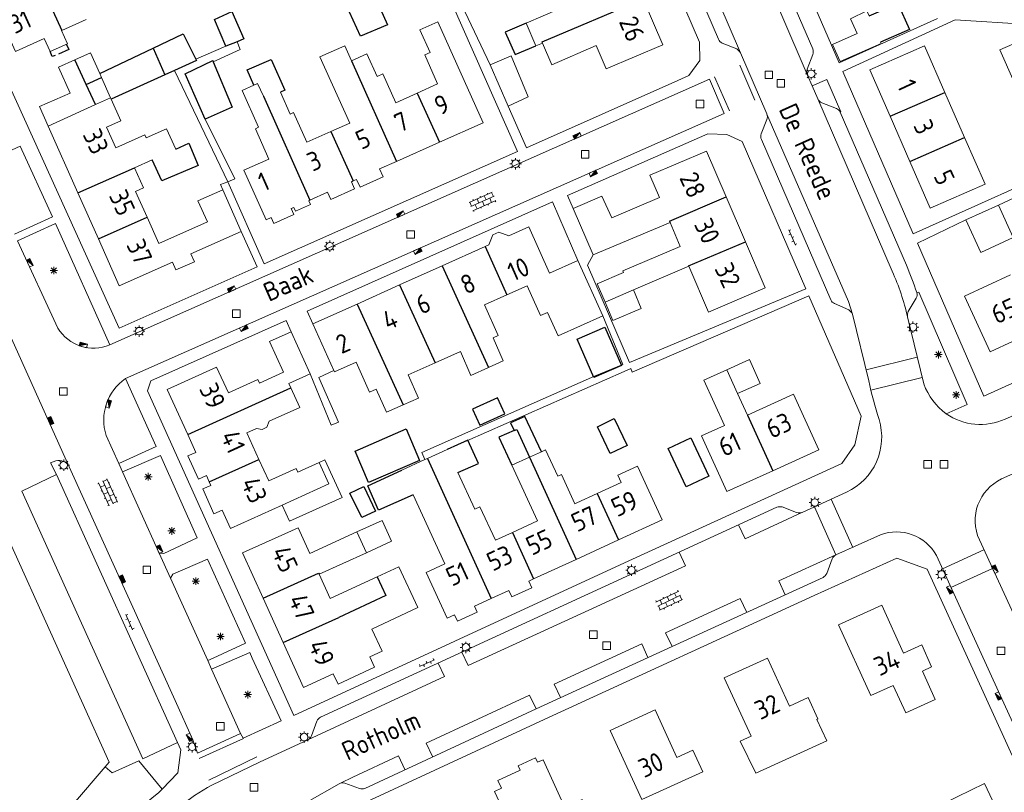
# Model space of a CAD drawing. Extents: x 168769 to 512904, y 516715 to 1559940.
# Tile 101 of 256: x 169920 to 170050, y 519232 to 519334. Entities that reach past the tile are written whole.
import ezdxf

# ---------------------------------------------------------------- set-up
doc = ezdxf.new("R2010")
doc.units = 0
doc.header["$MEASUREMENT"] = 0
doc.linetypes.add('OVERBOUW', pattern=[2, 1.5, -0.5])
doc.layers.get('0').update_dxf_attribs({"linetype": 'CONTINUOUS'})
for name, color, linetype, lineweight in [('B01_HOOFDGEBOUW', 10, 'CONTINUOUS', 0), ('B02_bijgebouw', 12, 'CONTINUOUS', 0), ('B07_scheidingsmuur', 14, 'CONTINUOUS', 25), ('B16_LUIFEL', 6, 'OVERBOUW', 25), ('Q04_wegmarkering', 7, 'CONTINUOUS', 0), ('Q21_LANTAARNPAAL', 7, 'CONTINUOUS', 18), ('Q26_BOOM', 7, 'CONTINUOUS', 18), ('Q28_rioolput', 7, 'CONTINUOUS', 18), ('Q96_STRAATKOLK', 7, 'CONTINUOUS', 0), ('Q97_TROTTOIRKOLK', 7, 'CONTINUOUS', 0), ('S02_symb_open_verh', 7, 'CONTINUOUS', 13), ('V00_kant_verharding', 252, 'CONTINUOUS', 0), ('V11_VERKEERSDREMPEL', 7, 'CONTINUOUS', 0)]:
    doc.layers.add(name, color=color, linetype=linetype, lineweight=lineweight)
for name, color, linetype in [('B11_dakrand_hoofdgebouw', 20, 'CONTINUOUS'), ('B14_dakrand_bijgebouw', 30, 'CONTINUOUS'), ('Z02_Huisnummer', 253, 'CONTINUOUS'), ('Z06_STRAATNAAM', 7, 'CONTINUOUS')]:
    doc.layers.add(name, color=color, linetype=linetype)
doc.styles.add('ISOCP', font='isocp.shx', dxfattribs={"height": 1.8})

# ---------------------------------------------------------------- blocks, each defined once
blk = doc.blocks.new('Q21')
at = {"color": 0}
for points in [[(-1.5, 0), (-1, 0)], [(-1.06, 1.06), (-0.71, 0.71)], [(0, 1.5), (0, 1)], [(1.06, 1.06), (0.71, 0.71)], [(1.5, 0), (1, 0)], [(-1.06, -1.06), (-0.71, -0.71)], [(0, -1.5), (0, -1)], [(1.06, -1.06), (0.71, -0.71)]]:
    blk.add_lwpolyline(points, dxfattribs=at)
blk.add_circle((0, 0), 1, dxfattribs=at)
blk = doc.blocks.new('Q26')
at = {"color": 0}
for p, q in [((-1, 0), (1, 0)), ((-0.7, 0.7), (0.7, -0.7)), ((0.7, 0.7), (-0.7, -0.7)), ((0, 1), (0, -1))]:
    blk.add_line(p, q, dxfattribs=at)
blk = doc.blocks.new('Q28')
at = {"color": 0}
blk.add_lwpolyline([(1, 1), (1, -1), (-1, -1), (-1, 1)], close=True, dxfattribs=at)
blk = doc.blocks.new('Q96')
for p, q in [((-1, 0.88), (1, 0.88)), ((-1, 0.75), (1, 0.75)), ((-1, 0.63), (1, 0.63)), ((-1, 0.5), (1, 0.5)), ((-1, 0.38), (1, 0.38)), ((-1, 0.25), (1, 0.25)), ((-1, 0.12), (1, 0.12))]:
    blk.add_line(p, q)
at = {"color": 0}
blk.add_lwpolyline([(1, 1), (1, 0), (-1, 0), (-1, 1), (1, 1)], dxfattribs=at)
blk = doc.blocks.new('Q97')
blk.add_hatch(color=256).paths.add_polyline_path([(-1, 1), (-1, 0), (1, 1)])
blk.add_line((1, 1), (-1, 0))
at = {"color": 0}
for points in [[(-1, 0), (-1, 1), (1, 1), (1, 0), (-1, 0)], [(0, 0.8), (0, 1)]]:
    blk.add_lwpolyline(points, dxfattribs=at)
blk = doc.blocks.new('S024')
at = {"color": 0}
for p, q in [((0, 1.2), (6.7, 1.2)), ((0, 0), (6.7, 0)), ((0.2, 1.2), (0.2, 0)), ((1.25, 1.5), (1.25, 1.2)), ((1.25, 0), (1.25, -1.2)), ((2.3, 1.2), (2.3, 0)), ((3.35, 1.5), (3.35, 1.2)), ((3.35, 0), (3.35, -1.2)), ((4.4, 1.2), (4.4, 0)), ((5.45, 1.5), (5.45, 1.2)), ((5.45, 0), (5.45, -1.2)), ((6.5, 1.2), (6.5, 0)), ((0, -1.2), (6.7, -1.2)), ((0.2, -1.2), (0.2, -1.5)), ((2.3, -1.2), (2.3, -1.5)), ((4.4, -1.2), (4.4, -1.5)), ((6.5, -1.2), (6.5, -1.5))]:
    blk.add_line(p, q, dxfattribs=at)
blk = doc.blocks.new('S026')
for p, q in [((0, 0), (4.4, 0)), ((0.2, 0.5), (0.2, 0)), ((1.2, 0), (1.2, -0.5)), ((2.2, 0.5), (2.2, 0)), ((3.2, 0), (3.2, -0.5)), ((4.2, 0.5), (4.2, 0))]:
    blk.add_line(p, q)

msp = doc.modelspace()

# ---------------------------------------------------------------- linework, layer by layer
at = {"layer": 'B01_HOOFDGEBOUW'}
msp.add_line((169925.77, 519332.89), (169928.99, 519334.35), dxfattribs=at)
for points in [[(169922.43, 519340.23), (169916.33, 519337.46), (169919.66, 519330.12), (169923.46, 519331.84), (169924.25, 519330.1), (169926.54, 519331.11), (169925.74, 519332.88), (169925.77, 519332.89)], [(169993.83, 519336.74), (169987.07, 519333.86)], [(169996.33, 519330.89), (169997.64, 519327.8), (170005.1, 519330.98), (170002.51, 519337.06)], [(169981.39, 519320.71), (169975.43, 519334.03), (169973.05, 519332.96), (169974.39, 519329.97), (169973.68, 519329.65), (169975.39, 519325.82), (169972.71, 519324.62)], [(169987.07, 519333.86), (169988.34, 519330.86)], [(169964.03, 519328.89), (169963.15, 519330.87), (169959.86, 519329.4), (169963.78, 519320.65), (169961.31, 519319.55)], [(169988.34, 519330.86), (169989.23, 519331.23)], [(169996.33, 519330.89), (169990.45, 519328.37), (169989.23, 519331.23)], [(170035.13, 519321.55), (170032.45, 519327.7), (170039.68, 519330.86), (170042.36, 519324.71)], [(169972.71, 519324.62), (169969.86, 519323.34), (169968.15, 519327.15), (169967.4, 519326.81), (169966.06, 519329.8), (169964.03, 519328.89)], [(169951.34, 519319.92), (169951.76, 519320.11), (169949.59, 519324.97), (169951.15, 519325.66)], [(169951.15, 519325.66), (169951.63, 519325.88)], [(169952.39, 519324.2), (169951.63, 519325.88)], [(169932.2, 519324), (169930.21, 519323.1)], [(169940.84, 519317.2), (169939.62, 519319.92), (169936.92, 519318.72), (169936.75, 519319.09), (169932.93, 519317.38), (169931.7, 519320.14), (169933.56, 519320.97), (169932.28, 519323.83)], [(169932.2, 519324), (169932.28, 519323.83)], [(169961.31, 519319.55), (169958.13, 519318.12), (169956.38, 519322.04), (169955.94, 519321.84), (169954.63, 519324.76)], [(170042.36, 519324.71), (170044.96, 519318.74)], [(169930.21, 519323.1), (169923.98, 519320.26)], [(170037.73, 519315.58), (170035.13, 519321.55)], [(169923.98, 519320.26), (169927.91, 519311.44)], [(169951.34, 519319.92), (169953.13, 519315.91), (169949.83, 519314.43), (169952.76, 519307.89)], [(169981.39, 519320.71), (169975.62, 519318.13)], [(170044.96, 519318.74), (170047.65, 519312.58), (170040.42, 519309.42), (170037.73, 519315.58)], [(169975.62, 519318.13), (169969.94, 519315.59)], [(169935.37, 519314.77), (169937.73, 519315.82)], [(170013.48, 519310.93), (170010.9, 519316.97), (170003.4, 519313.76), (170004.66, 519310.82)], [(169937.05, 519308.24), (169935.53, 519311.64), (169936.56, 519312.1), (169935.37, 519314.77)], [(169967.72, 519314.6), (169968.18, 519313.55), (169965.15, 519312.18)], [(169969.94, 519315.59), (169967.72, 519314.6)], [(169964.68, 519313.23), (169964.23, 519313.03)], [(169964.68, 519313.23), (169965.15, 519312.18)], [(169964, 519312.92), (169964.42, 519311.97), (169961.29, 519310.57)], [(169964.23, 519313.03), (169964, 519312.92)], [(169927.91, 519311.44), (169930.62, 519305.37)], [(169947.02, 519311.86), (169943.75, 519310.41), (169945, 519307.61), (169938.6, 519304.76), (169937.05, 519308.24)], [(169949.47, 519306.36), (169947.02, 519311.86)], [(169960.86, 519311.52), (169958.53, 519310.48)], [(169960.86, 519311.52), (169961.29, 519310.57)], [(170006.07, 519307.54), (169995.94, 519303.26), (169993.3, 519309.39), (169997.08, 519311.01), (169998.4, 519308.15), (170004.66, 519310.82)], [(170016.02, 519305), (170013.48, 519310.93)], [(169952.76, 519307.89), (169953.4, 519308.18), (169953.75, 519307.39), (169956.4, 519308.58), (169956.04, 519309.36), (169956.41, 519309.53), (169956.64, 519309.01), (169958.62, 519309.9)], [(169958.53, 519310.48), (169958.39, 519310.41)], [(169958.39, 519310.41), (169958.62, 519309.9)], [(169987.42, 519306.94), (169984.77, 519305.75)], [(169987.42, 519306.94), (169990.17, 519300.83), (169993.92, 519302.52), (169997.2, 519295.22), (169991.28, 519292.57)], [(170006.07, 519307.54), (170007.41, 519304.35), (169999.82, 519301.14), (169999.91, 519300.91), (169996.46, 519299.45), (169997.49, 519297.02)], [(169942.82, 519303.4), (169949.47, 519306.36)], [(169984.77, 519305.75), (169983.45, 519306.26), (169982.66, 519305.9), (169982.16, 519304.58)], [(169930.62, 519305.37), (169933.37, 519299.19), (169940.38, 519302.31)], [(169975.98, 519301.8), (169981.65, 519304.35)], [(169981.65, 519304.35), (169982.16, 519304.58)], [(170011.13, 519295.71), (170018.62, 519298.91), (170016.02, 519305)], [(169942.82, 519303.4), (169943.28, 519302.36), (169940.85, 519301.26), (169940.38, 519302.31)], [(169970.36, 519299.28), (169975.98, 519301.8)], [(170008.54, 519301.75), (170001.23, 519298.62)], [(170011.13, 519295.71), (170008.54, 519301.75)], [(170051.03, 519300.6), (170044.95, 519297.8), (170048.34, 519290.47), (170054.41, 519293.27)], [(169964.75, 519296.76), (169970.36, 519299.28)], [(169984.52, 519297.97), (169987.2, 519299.17), (169988.96, 519295.24), (169989.89, 519295.65), (169991.28, 519292.57)], [(169981.58, 519296.65), (169984.52, 519297.97)], [(170001.23, 519298.62), (169997.49, 519297.02)], [(169958.93, 519294.14), (169964.75, 519296.76)], [(169981.58, 519296.65), (169983.4, 519292.59), (169982.7, 519292.29), (169984.06, 519289.26)], [(169958.93, 519294.14), (169961.68, 519287.98)], [(169956.04, 519293.1), (169953.21, 519291.82), (169955.05, 519287.76), (169951.89, 519286.32), (169951.66, 519286.82), (169947.77, 519285.05), (169946.22, 519288.45), (169939.7, 519285.49), (169942.41, 519279.53)], [(169958.57, 519287.53), (169956.04, 519293.1)], [(169975.05, 519289), (169978.39, 519290.49), (169979.79, 519287.35), (169982.1, 519288.39)], [(169961.68, 519287.98), (169961.76, 519287.81), (169964.62, 519289.08)], [(169964.62, 519289.08), (169966.38, 519285.13), (169967.29, 519285.53), (169968.65, 519282.47), (169970.82, 519283.44)], [(169971.49, 519287.41), (169975.05, 519289)], [(169982.1, 519288.39), (169984.06, 519289.26)], [(169956.01, 519285.7), (169955.75, 519286.26), (169958.57, 519287.53)], [(169970.82, 519283.44), (169972.86, 519284.34), (169971.49, 519287.41)], [(170010.51, 519286.71), (170013.56, 519288.1)], [(170014.99, 519284.97), (170013.56, 519288.1)], [(170010.51, 519286.71), (170013.24, 519280.72)], [(169957.18, 519283.12), (169956.01, 519285.7)], [(170016.29, 519282.11), (170014.99, 519284.97)], [(170016.29, 519282.11), (170022.35, 519284.87)], [(170019.64, 519274.76), (170025.7, 519277.52), (170022.35, 519284.87)], [(169957.18, 519283.12), (169953.14, 519281.29)], [(169951.5, 519280.34), (169952.21, 519280.21), (169952.84, 519280.5), (169953.14, 519281.29)], [(170013.24, 519280.72), (170010.23, 519279.35)], [(169942.41, 519279.53), (169943.47, 519277.18)], [(169950.21, 519279.76), (169951.5, 519280.34)], [(169951.8, 519276.26), (169950.21, 519279.76)], [(170010.23, 519279.35), (170013.58, 519272), (170019.64, 519274.76)], [(169945.24, 519273.29), (169944.87, 519274.11), (169943.82, 519273.63), (169942.42, 519276.71), (169943.47, 519277.18)], [(169974.04, 519276.37), (169976.67, 519277.58)], [(169989.09, 519277.27), (169987.51, 519276.54)], [(169989.09, 519277.27), (169989.65, 519277.51)], [(169989.65, 519277.51), (169991.25, 519274.03)], [(169953.09, 519273.41), (169951.8, 519276.26)], [(169953.09, 519273.41), (169956.72, 519275.06), (169956.94, 519274.56), (169959.77, 519275.84)], [(169959.77, 519275.84), (169961.05, 519273.03)], [(169970.67, 519274.82), (169973.72, 519276.22)], [(169973.72, 519276.22), (169974.04, 519276.37)], [(169987.51, 519276.54), (169985.2, 519275.48)], [(169914.82, 519274.31), (169928.37, 519244.38)], [(169978.07, 519274.53), (169980.3, 519269.7), (169980.98, 519270.01), (169983.03, 519265.58)], [(169985.2, 519275.48), (169988.58, 519268.13)], [(169991.74, 519274.25), (169991.25, 519274.03)], [(169993.52, 519270.39), (169991.74, 519274.25)], [(169996.45, 519271.74), (169999.62, 519273.2), (169999.18, 519274.15), (170001.78, 519275.35), (170005.03, 519268.27), (169999.26, 519265.62)], [(169946.94, 519269.54), (169945.86, 519269.06), (169944.4, 519272.37), (169945.46, 519272.8), (169945.24, 519273.29)], [(169954.86, 519270.22), (169961.05, 519273.03)], [(169993.75, 519270.5), (169996.45, 519271.74)], [(169982.46, 519257.89), (169980.27, 519256.88), (169980.63, 519256.1), (169978, 519254.89), (169977.61, 519255.74), (169976.66, 519255.31), (169973.89, 519261.34), (169976.34, 519262.47), (169972.16, 519271.57)], [(169993.52, 519270.39), (169993.75, 519270.5)], [(169946.94, 519269.54), (169948.04, 519267.12), (169954.86, 519270.22)], [(169985.26, 519266.6), (169988.58, 519268.13)], [(169956.97, 519267.22), (169949.64, 519263.9), (169952.35, 519257.92)], [(169956.97, 519267.22), (169958.5, 519263.85), (169964.74, 519266.68)], [(169964.74, 519266.68), (169965.98, 519263.93)], [(169983.03, 519265.58), (169985.26, 519266.6)], [(169999.26, 519265.62), (169993.66, 519263.04)], [(169965.98, 519263.93), (169959.74, 519261.11)], [(169993.66, 519263.04), (169988.06, 519260.47)], [(169957.7, 519246.12), (169961.62, 519247.95), (169962.26, 519246.59), (169967.06, 519248.83), (169966.43, 519250.19), (169968.06, 519250.95), (169966.7, 519253.85), (169972.77, 519256.68), (169970.26, 519262.07), (169967.42, 519260.74)], [(169959.74, 519261.11), (169961.2, 519257.89)], [(169967.42, 519260.74), (169961.2, 519257.89)], [(169988.06, 519260.47), (169987.44, 519260.18), (169987.84, 519259.31), (169985.19, 519258.1), (169984.8, 519258.96), (169982.46, 519257.89)], [(169952.35, 519257.92), (169955, 519252.07)], [(170028.32, 519254.41), (170032.57, 519245.06), (170035.54, 519246.41), (170037.19, 519242.79), (170041.08, 519244.56), (170039.38, 519248.31), (170040.6, 519248.87), (170039.29, 519251.76), (170036.9, 519250.67), (170034.02, 519257), (170028.32, 519254.41)], [(169955, 519252.07), (169957.7, 519246.12)], [(170018.95, 519250), (170013.22, 519247.43), (170016.76, 519239.72)], [(170025.43, 519241.91), (170025.6, 519241.98), (170024.3, 519244.81), (170021.85, 519243.68), (170018.95, 519250)], [(169924.57, 519229.13), (169926.8, 519230.14), (169932.04, 519236.29), (169928.37, 519244.38)], [(170009.08, 519237.88), (170006.98, 519236.91), (170004.11, 519243.17), (169998.15, 519240.44), (170002.33, 519231.33), (170010.39, 519235.02), (170009.08, 519237.88)], [(169989.11, 519224.23), (169988.7, 519225.14), (169987.57, 519224.62), (169985.25, 519229.69), (169984.34, 519229.28), (169982.91, 519232.42), (169983.82, 519232.84), (169983.35, 519233.87), (169986.29, 519235.21), (169986.02, 519235.8), (169988.32, 519236.85), (169988.59, 519236.26), (169989.31, 519236.59), (169992.18, 519230.31), (169994.46, 519231.36), (169995.82, 519228.39), (169991.22, 519226.29), (169991.64, 519225.38), (169989.11, 519224.23)]]:
    msp.add_lwpolyline(points, dxfattribs=at)
at = {"layer": 'B01_HOOFDGEBOUW', "flags": 128}
msp.add_lwpolyline([(170025.43, 519241.91), (170026.78, 519239.08), (170017.38, 519234.81), (170015.34, 519239.07), (170016.76, 519239.72)], dxfattribs=at)
at = {"layer": 'B02_bijgebouw'}
for points in [[(170030.76, 519332.47), (170029.89, 519334.43), (170032.05, 519335.48), (170032.34, 519334.8)], [(170030.76, 519332.47), (170027.52, 519331.03), (170028.52, 519328.78), (170033.93, 519331.16)], [(170055.92, 519327.85), (170051.5, 519326.05), (170049.61, 519330.35), (170054.06, 519332.26)], [(170033.85, 519331.33), (170033.93, 519331.16)], [(169927.52, 519329.03), (169925.34, 519328.06), (169926.87, 519324.62), (169922.84, 519322.83), (169923.98, 519320.26)], [(169930.78, 519327.2), (169929.56, 519329.94), (169927.52, 519329.03)], [(169982.31, 519328.34), (169985.08, 519329.52), (169987.35, 519324.14), (169984.69, 519322.88)], [(169984.69, 519322.88), (169982.31, 519328.34)], [(169930.78, 519327.2), (169931.02, 519326.66)], [(169931.02, 519326.66), (169932.2, 519324)], [(170045.1, 519307.87), (170049.44, 519309.83)], [(170049.44, 519309.83), (170051.36, 519305.55), (170047.11, 519303.57), (170045.1, 519307.87)], [(170001.23, 519298.62), (170002.27, 519296.19), (169998.53, 519294.59)], [(169997.49, 519297.02), (169998.53, 519294.59)], [(170013.56, 519288.1), (170016.58, 519289.43)], [(170016.58, 519289.43), (170017.97, 519286.29)], [(170014.99, 519284.97), (170017.97, 519286.29)], [(169959.77, 519275.84), (169960.51, 519276.18), (169962.78, 519271.24)], [(169962.78, 519271.24), (169955.83, 519268.08)], [(169954.86, 519270.22), (169955.83, 519268.08)], [(169964.74, 519266.68), (169968.06, 519268.18), (169969.31, 519265.44)], [(169965.98, 519263.93), (169969.31, 519265.44)], [(170047.56, 519233.46), (170048.97, 519230.49), (170043.58, 519227.98), (170042.18, 519230.82), (170047.56, 519233.46)]]:
    msp.add_lwpolyline(points, dxfattribs=at)
at = {"layer": 'B07_scheidingsmuur'}
for points in [[(169922.43, 519340.23), (169925.77, 519332.89)], [(169989.17, 519331.37), (170002.51, 519337.06)], [(169937.83, 519330.54), (169939.38, 519327.04)], [(169989.23, 519331.23), (169989.17, 519331.37)], [(169929.01, 519325.75), (169927.52, 519329.03)], [(169964.03, 519328.89), (169969.94, 519315.59)], [(169929.01, 519325.75), (169931.02, 519326.66)], [(169930.21, 519323.1), (169929.01, 519325.75)], [(169952.39, 519324.2), (169958.53, 519310.48)], [(169972.71, 519324.62), (169975.62, 519318.13)], [(170035.13, 519321.55), (170042.36, 519324.71)], [(169961.31, 519319.55), (169964.23, 519313.03)], [(170037.73, 519315.58), (170044.96, 519318.74)], [(169927.91, 519311.44), (169935.37, 519314.77)], [(170005.99, 519307.72), (170013.48, 519310.93)], [(169930.62, 519305.37), (169937.05, 519308.24)], [(170005.99, 519307.72), (170006.07, 519307.54)], [(169981.65, 519304.35), (169984.52, 519297.97)], [(170008.52, 519301.79), (170016.02, 519305)], [(169975.98, 519301.8), (169982.1, 519288.39)], [(170008.52, 519301.79), (170008.54, 519301.75)], [(169970.36, 519299.28), (169975.05, 519289)], [(169964.75, 519296.76), (169970.82, 519283.44)], [(169942.41, 519279.53), (169956.01, 519285.7)], [(170016.29, 519282.11), (170019.64, 519274.76)], [(169985.48, 519280.05), (169985.83, 519280.21), (169987.51, 519276.54)], [(169945.24, 519273.29), (169951.8, 519276.26)], [(169974.04, 519276.37), (169982.46, 519257.89)], [(169987.51, 519276.54), (169993.66, 519263.04)], [(169996.45, 519271.74), (169999.26, 519265.62)], [(169985.26, 519266.6), (169988.06, 519260.47)], [(169952.35, 519257.92), (169959.68, 519261.24)], [(169959.68, 519261.24), (169959.74, 519261.11)], [(169967.42, 519260.74), (169968.55, 519258.3), (169962.33, 519255.39)], [(169955, 519252.07), (169962.33, 519255.39)]]:
    msp.add_lwpolyline(points, dxfattribs=at)
at = {"layer": 'B11_dakrand_hoofdgebouw', "flags": 128}
for points in [[(169951.15, 519325.66), (169950.23, 519327.69), (169953.41, 519329.05), (169955.2, 519325.01), (169954.63, 519324.76)], [(169978.07, 519274.53), (169980.77, 519275.73), (169979.36, 519278.78), (169976.67, 519277.58)]]:
    msp.add_lwpolyline(points, dxfattribs=at)
at = {"layer": 'B11_dakrand_hoofdgebouw'}
for points in [[(169940.84, 519317.2), (169942.53, 519317.99), (169943.79, 519315.06), (169938.99, 519313.05), (169937.73, 519315.82)], [(169972.16, 519271.57), (169967.59, 519269.53), (169966.19, 519272.76), (169970.67, 519274.82)]]:
    msp.add_lwpolyline(points, dxfattribs=at)
at = {"layer": 'B14_dakrand_bijgebouw'}
for points in [[(169966.27, 519339.26), (169968.76, 519333.64), (169965.2, 519332.13), (169962.8, 519337.45)], [(169947.44, 519330.8), (169945.92, 519334.32), (169948.24, 519335.4), (169949.82, 519331.78), (169948.92, 519331.38)], [(170032.34, 519334.8), (170036.14, 519336.43), (170037.7, 519333), (170033.85, 519331.33)], [(169937.83, 519330.54), (169941.81, 519332.42), (169943.46, 519329.08)], [(169930.78, 519327.2), (169937.83, 519330.54)], [(169948.92, 519331.38), (169947.44, 519330.8)], [(169943.46, 519329.08), (169943.54, 519328.93), (169940.65, 519327.62)], [(169944.72, 519321.19), (169942.06, 519327.17), (169945.7, 519328.9), (169945.77, 519328.73)], [(169940.65, 519327.62), (169939.38, 519327.04)], [(169945.77, 519328.73), (169948.25, 519322.77), (169944.72, 519321.19)], [(169939.38, 519327.04), (169932.28, 519323.83)], [(169997.48, 519293.73), (169999.68, 519288.67), (169996.02, 519287.08), (169993.83, 519292.14), (169997.48, 519293.73)], [(169983.29, 519284.4), (169979.98, 519282.9), (169980.95, 519280.77), (169984.25, 519282.27), (169983.29, 519284.4)], [(169989.09, 519277.27), (169986.92, 519281.9), (169985.01, 519281.06), (169985.48, 519280.05)], [(170000.41, 519278.08), (169998.17, 519277.05), (169996.49, 519280.55), (169998.71, 519281.67), (170000.41, 519278.08)], [(169964.49, 519277.36), (169971.22, 519280.27), (169973.01, 519276.12), (169966.27, 519273.22), (169964.49, 519277.36)], [(169985.48, 519280.05), (169983.48, 519279.19), (169985.2, 519275.48)], [(170008.18, 519272.63), (170005.81, 519277.68), (170008.81, 519279.09), (170011.18, 519274.04), (170008.18, 519272.63)], [(169965.67, 519272.68), (169967.2, 519269.43), (169965.37, 519268.56), (169963.82, 519271.8), (169965.67, 519272.68)]]:
    msp.add_lwpolyline(points, dxfattribs=at)
at = {"layer": 'B14_dakrand_bijgebouw', "flags": 128}
msp.add_lwpolyline([(169987.07, 519333.86), (169984.3, 519332.67), (169985.63, 519329.7), (169988.34, 519330.86)], dxfattribs=at)
at = {"layer": 'B16_LUIFEL'}
msp.add_lwpolyline([(169926.41, 519331.05), (169926.73, 519330.36), (169924.53, 519329.43), (169924.25, 519330.1)], dxfattribs=at)
at = {"layer": 'Q04_wegmarkering'}
for points in [[(169998.38, 519364.38), (170000.23, 519365.16), (170015.39, 519329.93)], [(170017.61, 519342.37), (170024.19, 519327.07)], [(170030.14, 519295.44), (170029.61, 519297.09), (170018.86, 519321.85)], [(170038.7, 519289.76), (170031.95, 519288.07)], [(170032.57, 519285.41), (170039.36, 519287.08)], [(170015.12, 519267.63), (170015.97, 519265.78), (170023.48, 519269.25)], [(169978.59, 519250.81), (169979.42, 519249.02), (170008.12, 519262.19), (170007.27, 519264.01)], [(170027.97, 519263.64), (170020.44, 519260.22), (170021.25, 519258.37)], [(170016.19, 519256.06), (170015.33, 519257.87), (170005.47, 519253.36), (170006.33, 519251.55)], [(170002.35, 519251.92), (169990.77, 519246.59), (169991.62, 519244.81)], [(170003.16, 519250.1), (170002.35, 519251.92)], [(169958.25, 519239.24), (169976.29, 519247.57), (169975.45, 519249.36)], [(169988.38, 519243.31), (169987.52, 519245.13), (169973.87, 519238.8), (169974.73, 519237.01)], [(169971.08, 519235.3), (169970.23, 519237.11), (169964.2, 519234.28), (169962.59, 519233.5)]]:
    msp.add_lwpolyline(points, dxfattribs=at)
msp.add_lwpolyline([(170025.59, 519323.84), (170035.4, 519301.09, -0.050963), (170037.42, 519295.06)], format="xyb", dxfattribs=at)
at = {"layer": 'V00_kant_verharding'}
for points in [[(170023.51, 519269.26), (170029.37, 519271.92, 0.374504), (170033.66, 519281.53, -0.027559), (170032.3, 519286.64), (170030.14, 519295.42, 0.13804), (170029.68, 519295.99), (170027.78, 519296.82, -0.174475), (170027.29, 519297.32), (170018.14, 519318.51, -0.212424), (170018.09, 519319.25), (170018.86, 519321.13, 0.146657), (170018.86, 519321.88), (170015.39, 519329.93, 0.112396), (170014.87, 519330.45), (170012.96, 519331.22, -0.175558), (170012.45, 519331.73), (169998.38, 519364.38), (169968.12, 519435.24)], [(170020.52, 519340.63), (170024.92, 519330.44, -0.165309), (170024.92, 519329.71), (170024.16, 519327.78, 0.153281), (170024.19, 519327.07), (170024.84, 519325.59)], [(170024.84, 519325.59), (170025.59, 519323.84, 0.172333), (170026.1, 519323.35), (170028.03, 519322.59, -0.181449), (170028.52, 519322.1)], [(170028.52, 519322.1), (170037.27, 519301.89, -0.01667), (170038.65, 519298.27)], [(169932.13, 519291.36, -0.370247), (169925.25, 519293.59), (169919.95, 519305.1)], [(170038.65, 519298.27, -0.234993), (170038.58, 519297.54), (170037.51, 519295.77, 0.165998), (170037.42, 519295.06), (170039.57, 519286.21, 0.147458), (170042.52, 519282.27)], [(170042.52, 519282.27, 0.265593), (170050.31, 519281.58), (170054.2, 519283.29, 0.173965), (170054.68, 519283.82), (170055.11, 519284.95, -0.200815), (170055.58, 519285.48), (170065.97, 519290.05), (170077.45, 519295.37)], [(169933.3, 519275.73), (169931.63, 519279.43, -0.327219), (169934.17, 519286.92)], [(169925.1, 519274.24), (169924.3, 519275.78), (169925.01, 519276.06, -0.36523), (169926.75, 519275.29)], [(170051.65, 519255.28), (170046.9, 519265.64, -0.411357), (170049.84, 519273.67), (170054.71, 519275.86)], [(170020.15, 519269.94, -0.146661), (170020.86, 519269.97)], [(170022.78, 519269.24, 0.200833), (170023.51, 519269.26)], [(170049.64, 519245.11), (170041.23, 519263.56, 0.375533), (170033.83, 519266.28), (170027.97, 519263.64, 0.161476), (170027.47, 519263.14), (170026.75, 519261.18, -0.129736), (170026.27, 519260.67), (170006.33, 519251.55), (169988.38, 519243.32), (169965.79, 519232.81)], [(169941.15, 519230.26, -0.044195), (169945.6, 519233.26), (169951.86, 519236.28), (169958.25, 519239.24, 0.194358), (169958.74, 519239.74), (169959.45, 519241.71, -0.201174), (169959.95, 519242.23)], [(169962.41, 519233.42, -0.212859), (169963.12, 519233.5)], [(169965.09, 519232.78, 0.164795), (169965.79, 519232.81)]]:
    msp.add_lwpolyline(points, format="xyb", dxfattribs=at)
for points in [[(170007.11, 519326.27), (170008.57, 519326.95), (170010.02, 519328.92), (170009.94, 519331.35), (170005.97, 519340.67), (169994.68, 519366.79)], [(170053.38, 519360.79), (170020.82, 519346.1), (170028.4, 519328.6), (170041.39, 519334.47)], [(169975.26, 519343.32), (169982.31, 519328.34)], [(169912.77, 519339.01), (169933.36, 519293.6)], [(169977.23, 519336.58), (169985.95, 519316.9)], [(170043.69, 519334.29), (170028.9, 519327.48), (170038.15, 519306.05), (170060.93, 519316.23)], [(170054.06, 519332.26), (170053.45, 519333.68), (170043.69, 519334.29)], [(169947.44, 519330.8), (169943.46, 519329.08)], [(169948.92, 519331.38), (169949.31, 519330.39), (169945.77, 519328.73)], [(169940.65, 519327.62), (169947.7, 519312.92)], [(169934.17, 519286.92), (170013.21, 519321.94), (170011.27, 519326.44), (169932.13, 519291.36)], [(170007.11, 519326.27), (169987.11, 519317.41)], [(170028.52, 519322.1), (170028.61, 519322.16), (170026.78, 519326.42), (170024.84, 519325.59)], [(169984.69, 519322.88), (169987.11, 519317.41)], [(169944.72, 519321.19), (169948.61, 519313.3), (169947.7, 519312.92)], [(170000.7, 519289.05), (170023.98, 519298.78), (170015.6, 519318.21), (170013.55, 519319.15), (170011.05, 519319.23), (169992.53, 519311.11)], [(169920.28, 519317.63), (169915.27, 519315.33)], [(169920.28, 519317.63), (169924.56, 519308.28)], [(169985.95, 519316.9), (169952.51, 519302.08)], [(170049.44, 519309.83), (170057.06, 519313.38)], [(169947.7, 519312.92), (169946.74, 519312.53), (169947.02, 519311.86)], [(169947.7, 519312.92), (169952.51, 519302.08)], [(169993.3, 519309.39), (169992.53, 519311.11)], [(170047.51, 519284.59), (170075.88, 519297.46), (170071.98, 519311.01)], [(169990.56, 519310.24), (169958.18, 519295.82)], [(169990.56, 519310.24), (169993.92, 519302.52)], [(169924.55, 519308.28), (169919.55, 519305.99)], [(169924.94, 519307.39), (169919.95, 519305.1)], [(169932.13, 519291.36), (169924.94, 519307.39)], [(170045.1, 519307.87), (170038.74, 519304.82)], [(169949.47, 519306.36), (169951.55, 519301.66)], [(170038.74, 519304.82), (170047.51, 519284.59)], [(169995.94, 519303.26), (169995.16, 519301.89)], [(169951.55, 519301.66), (169933.36, 519293.6)], [(169995.16, 519301.89), (170000.7, 519289.05)], [(169937.1, 519285.32), (169956.41, 519242.42), (169977.67, 519252.27), (170000.62, 519262.84), (170028.74, 519275.73), (170030.47, 519278.18), (170031.32, 519281.96), (170024.4, 519297.87), (170001.08, 519287.79)], [(170042.52, 519282.27), (170045.3, 519283.52), (170038.9, 519298.34), (170038.65, 519298.27)], [(169958.93, 519294.14), (169958.18, 519295.82)], [(169997.2, 519295.22), (169999.86, 519288.79)], [(169955.38, 519294.58), (169937.53, 519286.63)], [(169956.04, 519293.1), (169955.38, 519294.58)], [(169919.15, 519292.23), (169926.75, 519275.29)], [(169996.08, 519287.23), (169999.86, 519288.79)], [(169958.57, 519287.53), (169961.32, 519280.78), (169962.3, 519281.17), (169959.69, 519287.08), (169961.68, 519287.98)], [(169973.72, 519276.22), (169973.29, 519277.15), (169996.08, 519287.23)], [(170001.08, 519287.79), (170000.89, 519288.25), (170000, 519287.86), (169976.67, 519277.58)], [(169934.17, 519286.92), (169938.22, 519277.94)], [(169937.1, 519285.32), (169937.53, 519286.63)], [(169933.3, 519275.73), (169938.22, 519277.94)], [(169933.79, 519274.63), (169933.3, 519275.73)], [(169938.64, 519263.89), (169939.25, 519263.82), (169943.63, 519265.9), (169938.8, 519276.75), (169933.79, 519274.63)], [(169941.07, 519238.87), (169936.49, 519236.73), (169920.52, 519272.08), (169925.1, 519274.24)], [(169925.1, 519274.24), (169941.07, 519238.87)], [(169926.75, 519275.29), (169940.74, 519244.4), (169943.08, 519239.21), (169943.69, 519237.48), (169949.38, 519240.08)], [(169938.64, 519263.89), (169933.79, 519274.63)], [(169959.95, 519242.23), (170020.15, 519269.94)], [(170020.86, 519269.97), (170022.78, 519269.24)], [(169940.13, 519260.57), (169938.64, 519263.89)], [(169940.13, 519260.57), (169940.44, 519261.08), (169945, 519263.07), (169950.05, 519251.98), (169945.74, 519250), (169945.05, 519249.68)], [(170046.25, 519248.08), (170039.99, 519261.78), (170036.01, 519263.2), (170025.09, 519258.27), (169990.01, 519242.16), (169958.23, 519227.43)], [(169945.05, 519249.68), (169940.13, 519260.57)], [(169945.56, 519248.54), (169945.05, 519249.68)], [(169945.56, 519248.54), (169948.89, 519250), (169950.59, 519250.74), (169950.93, 519250), (169954.72, 519241.72)], [(169949.38, 519240.08), (169945.56, 519248.54)], [(170053.29, 519232.62), (170046.25, 519248.08)], [(170064.77, 519211.99), (170064.3, 519213.03), (170063.56, 519214.69), (170063.45, 519214.93), (170057.13, 519228.78), (170049.64, 519245.11)], [(169954.72, 519241.72), (169949.71, 519239.45), (169949.38, 519240.08)], [(169941.07, 519238.87), (169941.48, 519237.92), (169941.11, 519234.87), (169939.05, 519232.71)], [(169939.05, 519232.71), (169935.95, 519236.44), (169932.41, 519234.87), (169931.5, 519235.67)], [(169939.05, 519232.71), (169938.6, 519232.28), (169928.92, 519224.46)], [(169958.2, 519231.04), (169962.41, 519233.42)], [(169963.12, 519233.5), (169965.09, 519232.78)]]:
    msp.add_lwpolyline(points, dxfattribs=at)
at = {"layer": 'V11_VERKEERSDREMPEL'}
for points in [[(170017.27, 519323.7), (170015.28, 519328.31)], [(170011.96, 519326.75), (170013.92, 519322.27)], [(170030.18, 519264.64), (170027.33, 519271)], [(170025.12, 519269.99), (170027.97, 519263.64)], [(170042.02, 519261.81), (170047.51, 519264.32)], [(170048.65, 519261.83), (170043.14, 519259.35)], [(169943.93, 519236.75), (169949.77, 519239.4)], [(169951.54, 519236.98), (169945.2, 519233.91)]]:
    msp.add_lwpolyline(points, dxfattribs=at)

# ---------------------------------------------------------------- block references
at = {"layer": 'Q21_LANTAARNPAAL', "xscale": 0.5, "yscale": 0.5}
for p in [(170024.71, 519327.16), (169985.69, 519315.29), (169961.15, 519304.39), (169936.01, 519293.19), (170038.14, 519293.7), (169926.04, 519275.48), (170025.18, 519270.56), (170000.97, 519261.61), (170041.91, 519261.06), (169979.13, 519251.43), (169957.77, 519239.59), (169942.99, 519238.32)]:
    msp.add_blockref('Q21', p, dxfattribs=at)
at = {"layer": 'Q26_BOOM', "xscale": 0.5, "yscale": 0.5}
for p in [(169924.73, 519301.2), (170041.49, 519290.09), (170043.84, 519284.77), (169937.19, 519273.96), (169940.29, 519266.81), (169943.47, 519260.18), (169946.73, 519252.87), (169950.33, 519245.2)]:
    msp.add_blockref('Q26', p, dxfattribs=at)
at = {"layer": 'Q28_rioolput', "xscale": 0.5, "yscale": 0.5}
for p in [(170019.11, 519327.03), (170020.7, 519325.92), (170010.02, 519323.19), (169994.87, 519316.52), (169971.83, 519305.95), (169948.83, 519295.49), (169925.97, 519285.22), (170040.08, 519275.6), (170042.23, 519275.6), (169937, 519261.67), (169995.95, 519253.1), (169997.7, 519251.67), (170049.76, 519250.98), (169946.71, 519241.02), (169951.14, 519232.94)]:
    msp.add_blockref('Q28', p, dxfattribs=at)
at = {"layer": 'Q96_STRAATKOLK', "xscale": 0.5, "yscale": 0.5, "rotation": 294.4653391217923}
for p in [(169924.07, 519281.26), (169933.53, 519260.33)]:
    msp.add_blockref('Q96', p, dxfattribs=at)
at = {"layer": 'Q97_TROTTOIRKOLK'}
for p, xscale, yscale, rotation in [((169993.9, 519318.74), 0.4999999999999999, 0.4999999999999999, 24.96949496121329), ((169995.83, 519314.24), 0.4999999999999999, 0.4999999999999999, 204.224752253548), ((169970.61, 519308.41), 0.4999999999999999, 0.4999999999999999, 24.96949496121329), ((169972.67, 519303.98), 0.4999999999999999, 0.4999999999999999, 204.224752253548), ((169921.32, 519302.12), 0.4999999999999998, 0.4999999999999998, 294.7149559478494), ((169948.3, 519298.52), 0.4999999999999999, 0.4999999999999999, 24.96949496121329), ((169949.71, 519293.8), 0.4999999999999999, 0.4999999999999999, 204.224752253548), ((169928.55, 519291.11), 0.4999999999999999, 0.4999999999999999, 345.5750960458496), ((169931.7, 519283.67), 0.5, 0.5, 251.1996093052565), ((169938.45, 519264.3), 0.4999999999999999, 0.4999999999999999, 293.86623775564), ((170048.73, 519261.65), 0.5, 0.5, 294.6430952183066), ((170043.24, 519259.13), 0.5, 0.5, 114.0788372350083), ((170049.64, 519245.11), 0.5, 0.5, 114.6430952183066), ((169942.88, 519239.65), 0.5, 0.5, 114.6502934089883)]:
    msp.add_blockref('Q97', p, dxfattribs=dict(at, xscale=xscale, yscale=yscale, rotation=rotation))
at = {"layer": 'S02_symb_open_verh'}
for name, p, xscale, yscale, rotation in [('S024', (169979.78, 519309.63), 0.5, 0.5, 23.92017890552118), ('S026', (170021.76, 519306.55), 0.4999999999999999, 0.4999999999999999, 293.2320283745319), ('S024', (169931.18, 519273.42), 0.4999999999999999, 0.4999999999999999, 294.4913743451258), ('S024', (170007.47, 519258.31), 0.5000000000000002, 0.5000000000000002, 205.2411607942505), ('S026', (169934.22, 519255.77), 0.5, 0.5, 294.3197102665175), ('S026', (169972.99, 519248.89), 0.5, 0.5, 24.45765409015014)]:
    msp.add_blockref(name, p, dxfattribs=dict(at, xscale=xscale, yscale=yscale, rotation=rotation))

# ---------------------------------------------------------------- texts
at = {"layer": 'Z02_Huisnummer', "style": 'ISOCP'}
for s, rotation, p in [('31', 24.4257, (169919.56, 519332.37)), ('26', 293, (169999.27, 519334.08)), ('1', 295, (170035.97, 519325.66)), ('9', 23.8735, (169975.67, 519321.62)), ('7', 23.8712, (169970.39, 519319.36)), ('3', 295, (170038.13, 519320.34)), ('33', 294.425, (169928.49, 519319.16)), ('5', 23.8712, (169965.3, 519317.09)), ('3', 23.8712, (169958.89, 519314.21)), ('1', 23.8659, (169952.42, 519311.56)), ('28', 294.6805, (170007.25, 519313.45)), ('5', 295, (170040.8, 519313.7)), ('35', 294.425, (169931.95, 519311.1)), ('30', 295, (170009.18, 519307.3)), ('37', 294.425, (169934.25, 519304.6)), ('10', 23.8735, (169985.34, 519299.68)), ('32', 295, (170011.89, 519301.46)), ('8', 23.8712, (169979.12, 519297.97)), ('6', 23.8712, (169973.25, 519295.33)), ('65', 24.4738, (170049.21, 519294.06)), ('4', 23.8735, (169968.83, 519293.24)), ('2', 23.8712, (169962.69, 519290.13)), ('39', 294.5634, (169943.86, 519285.6)), ('63', 24.6455, (170019.49, 519278.94)), ('41', 294.5634, (169946.67, 519279.35)), ('61', 24.6531, (170013.21, 519276.55)), ('43', 294.5687, (169949.36, 519273.18)), ('59', 24.6531, (169999.07, 519268.59)), ('57', 24.6507, (169993.79, 519266.6)), ('55', 24.6507, (169987.82, 519263.51)), ('45', 294.5687, (169953.4, 519264.08)), ('53', 24.6455, (169982.64, 519261.42)), ('51', 24.6479, (169977.26, 519259.43)), ('47', 294.571, (169955.61, 519257.74)), ('49', 294.5634, (169958.23, 519251.73)), ('34', 24.6507, (170033.73, 519247.59)), ('32', 24.6507, (170017.99, 519241.81)), ('30', 24.6507, (170002.65, 519234.15))]:
    msp.add_text(s, height=2.5, rotation=rotation, dxfattribs=at).set_placement(p)
at = {"layer": 'Z06_STRAATNAAM', "style": 'ISOCP'}
for s, rotation, p in [('De Reede', 294.2045, (170020.37, 519322.5)), ('Baak', 23.8978, (169953.11, 519297.03)), ('Rotholm', 24.3352, (169963.48, 519236.44))]:
    msp.add_text(s, height=2.5, rotation=rotation, dxfattribs=at).set_placement(p)

doc.saveas('drawing.dxf')
